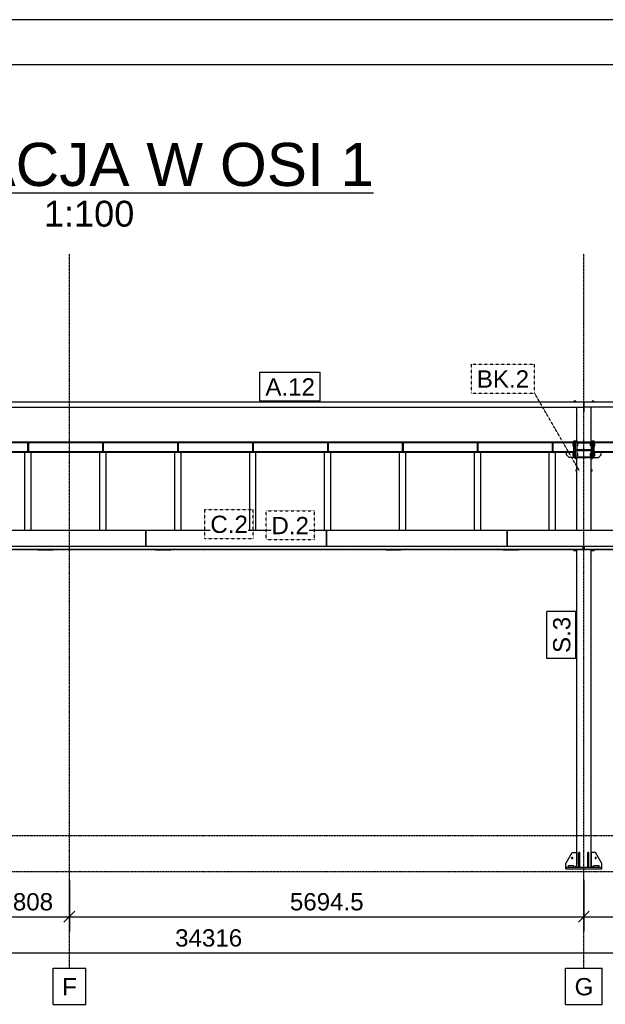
# Model space of a CAD drawing. Header units: millimetres. Extents: x 0 to 59400, y 0 to 42000.
# Tile 24 of 40: x 20340 to 26821, y 31099 to 42000. Entities that reach past the tile are written whole.
import ezdxf

# ---------------------------------------------------------------- set-up
doc = ezdxf.new("R2010")
doc.units = ezdxf.units.MM
doc.linetypes.add('DXK_LINE_DOT2', pattern=[3.9198, 1.9599, -1.9599])
doc.linetypes.add('DXK_LINE_DOT3', pattern=[5.9187, 2.979, -0.9799, 0.9799, -0.9799])
for name, color, linetype in [('TS_FORMATKA', 7, 'Continuous'), ('TS_INNE_OBIEKTY', 7, 'Continuous'), ('TS_LINIE_WIDOCZNE', 7, 'Continuous'), ('TS_OPISY', 7, 'Continuous'), ('TS_OPISY_LINIE', 7, 'Continuous'), ('TS_OPISY_RAMKA', 7, 'Continuous'), ('TS_WYMIARY', 7, 'Continuous'), ('TS_WYMIARY_TEKST', 7, 'Continuous')]:
    doc.layers.add(name, color=color, linetype=linetype)
doc.styles.add('Arial', font='ARIAL.TTF', dxfattribs={"height": 0.2})

# ---------------------------------------------------------------- blocks, each defined once
blk = doc.blocks.new('Unknown-293000867-1306')
at = {"layer": 'TS_FORMATKA', "color": 7, "linetype": 'Continuous'}
for p, q in [((59400, 42000), (0, 42000)), ((58900, 41500), (500, 41500))]:
    blk.add_line(p, q, dxfattribs=at)
blk = doc.blocks.new('Unknown-293000867-16 - 11351')
at = {"color": 6, "linetype": 'Continuous'}
blk.add_line((17960, 40084), (24254, 40084), dxfattribs=at)
at = {"color": 0, "linetype": 'Continuous'}
for points in [[(24254, 40159), (24254, 40659), (17960, 40659), (17960, 40159)], [(21607, 39709), (21607, 40009), (20607, 40009), (20607, 39709)]]:
    blk.add_wipeout(points, dxfattribs=at)
at = {"color": 6, "linetype": 'Continuous', "style": 'Arial'}
for s, height, p in [('ELEWACJA W OSI 1', 477.54, (17960, 40159)), ('1:100', 286.5, (20607, 39709))]:
    blk.add_text(s, height=height, dxfattribs=at).set_placement(p)
blk = doc.blocks.new('Part-293000867-11359 - 11351')
at = {"layer": 'TS_LINIE_WIDOCZNE', "color": 1, "linetype": 'Continuous'}
for p, q in [((26504, 37336), (26504, 37709)), ((26664, 37336), (26664, 37709)), ((26504, 36346), (26504, 37142)), ((26664, 36346), (26664, 37142)), ((26504, 32619), (26504, 36124)), ((26664, 32619), (26664, 36124))]:
    blk.add_line(p, q, dxfattribs=at)
blk = doc.blocks.new('Part-293000867-11366 - 11351')
at = {"layer": 'TS_LINIE_WIDOCZNE', "color": 1, "linetype": 'Continuous'}
for p, q in [((25735, 36248), (25735, 36248)), ((25735, 36240), (25735, 36240))]:
    blk.add_line(p, q, dxfattribs=at)
blk = doc.blocks.new('Part-293000867-11373 - 11351')
at = {"layer": 'TS_LINIE_WIDOCZNE', "color": 1, "linetype": 'Continuous'}
for p, q in [((20194, 37318), (20194, 37326)), ((20194, 37326), (26472, 37326)), ((20194, 37318), (26472, 37318)), ((26472, 37326), (26472, 37318)), ((20194, 37212), (20194, 37220)), ((20194, 37220), (26472, 37220)), ((20194, 37212), (26472, 37212)), ((26472, 37220), (26472, 37212))]:
    blk.add_line(p, q, dxfattribs=at)
blk = doc.blocks.new('Part-293000867-13294 - 11351')
at = {"layer": 'TS_LINIE_WIDOCZNE', "color": 1, "linetype": 'Continuous'}
for p, q in [((21841, 36128), (21841, 36134)), ((22011, 36128), (21841, 36128)), ((22011, 36128), (22011, 36134)), ((22011, 36128), (22011, 36128))]:
    blk.add_line(p, q, dxfattribs=at)
blk = doc.blocks.new('Part-293000867-11426 - 11351')
at = {"layer": 'TS_LINIE_WIDOCZNE', "color": 1, "linetype": 'Continuous'}
for p, q in [((26584, 37709), (26584, 37769)), ((26584, 37769), (33082, 37769)), ((33002, 37709), (33002, 37769)), ((33002, 37765), (33082, 37765)), ((33082, 37765), (33082, 37769)), ((33007, 37709), (26584, 37709))]:
    blk.add_line(p, q, dxfattribs=at)
blk = doc.blocks.new('Part-293000867-11427 - 11351')
at = {"layer": 'TS_LINIE_WIDOCZNE', "color": 1, "linetype": 'Continuous'}
for p, q in [((20082, 37769), (20082, 37709)), ((20082, 37769), (26584, 37769)), ((26584, 37769), (26584, 37709)), ((20082, 37709), (26584, 37709))]:
    blk.add_line(p, q, dxfattribs=at)
blk = doc.blocks.new('Bolt-293000867-12699 - 11351')
at = {"layer": 'TS_INNE_OBIEKTY', "color": 1, "linetype": 'Continuous'}
for p, q in [((26695, 37777), (26674, 37777)), ((26674, 37777), (26674, 37769)), ((26679, 37777), (26679, 37769)), ((26690, 37777), (26690, 37769)), ((26695, 37769), (26695, 37777))]:
    blk.add_line(p, q, dxfattribs=at)
blk = doc.blocks.new('Part-293000867-11480 - 11351')
at = {"layer": 'TS_LINIE_WIDOCZNE', "color": 1, "linetype": 'Continuous'}
for p, q in [((26384, 32599), (26384, 32619)), ((26384, 32619), (26784, 32619)), ((26384, 32599), (26784, 32599)), ((26784, 32599), (26784, 32619))]:
    blk.add_line(p, q, dxfattribs=at)
blk = doc.blocks.new('Part-293000867-11481 - 11351')
at = {"layer": 'TS_LINIE_WIDOCZNE', "color": 1, "linetype": 'Continuous'}
for p, q in [((26414, 32619), (26414, 32631)), ((26474, 32631), (26414, 32631)), ((26474, 32619), (26474, 32631))]:
    blk.add_line(p, q, dxfattribs=at)
blk = doc.blocks.new('Part-293000867-11483 - 11351')
at = {"layer": 'TS_LINIE_WIDOCZNE', "color": 1, "linetype": 'Continuous'}
for p, q in [((26694, 32619), (26694, 32631)), ((26754, 32631), (26694, 32631)), ((26754, 32619), (26754, 32631))]:
    blk.add_line(p, q, dxfattribs=at)
blk = doc.blocks.new('Part-293000867-12305 - 11351')
at = {"layer": 'TS_LINIE_WIDOCZNE', "color": 1, "linetype": 'Continuous'}
for p, q in [((21226, 36346), (21226, 37212)), ((21296, 37212), (21226, 37212)), ((21296, 36346), (21296, 37212))]:
    blk.add_line(p, q, dxfattribs=at)
blk = doc.blocks.new('Part-293000867-12308 - 11351')
at = {"layer": 'TS_LINIE_WIDOCZNE', "color": 1, "linetype": 'Continuous'}
for p, q in [((21265, 37317), (21257, 37317)), ((21257, 37317), (21257, 37221)), ((21265, 37317), (21265, 37221)), ((21265, 37221), (21257, 37221))]:
    blk.add_line(p, q, dxfattribs=at)
blk = doc.blocks.new('Part-293000867-12318 - 11351')
at = {"layer": 'TS_LINIE_WIDOCZNE', "color": 1, "linetype": 'Continuous'}
for p, q in [((22056, 36346), (22056, 37212)), ((22126, 37212), (22056, 37212)), ((22126, 36346), (22126, 37212))]:
    blk.add_line(p, q, dxfattribs=at)
blk = doc.blocks.new('Part-293000867-12344 - 11351')
at = {"layer": 'TS_LINIE_WIDOCZNE', "color": 1, "linetype": 'Continuous'}
for p, q in [((23714, 36346), (23714, 37212)), ((23784, 37212), (23714, 37212)), ((23784, 36346), (23784, 37212))]:
    blk.add_line(p, q, dxfattribs=at)
blk = doc.blocks.new('Part-293000867-12300 - 11351')
at = {"layer": 'TS_LINIE_WIDOCZNE', "color": 1, "linetype": 'Continuous'}
for p, q in [((26239, 37317), (26231, 37317)), ((26231, 37317), (26231, 37221)), ((26239, 37317), (26239, 37221)), ((26239, 37221), (26231, 37221))]:
    blk.add_line(p, q, dxfattribs=at)
blk = doc.blocks.new('Part-293000867-12334 - 11351')
at = {"layer": 'TS_LINIE_WIDOCZNE', "color": 1, "linetype": 'Continuous'}
for p, q in [((22924, 37317), (22916, 37317)), ((22916, 37317), (22916, 37221)), ((22924, 37317), (22924, 37221)), ((22924, 37221), (22916, 37221))]:
    blk.add_line(p, q, dxfattribs=at)
blk = doc.blocks.new('Part-293000867-11697 - 11351')
at = {"layer": 'TS_LINIE_WIDOCZNE', "color": 1, "linetype": 'Continuous'}
for p, q in [((26696, 37318), (26696, 37326)), ((26696, 37326), (32983, 37326)), ((26696, 37318), (32983, 37318)), ((32983, 37326), (32983, 37318)), ((26696, 37212), (26696, 37220)), ((26696, 37220), (32983, 37220)), ((26696, 37212), (32983, 37212)), ((32983, 37220), (32983, 37212))]:
    blk.add_line(p, q, dxfattribs=at)
blk = doc.blocks.new('Part-293000867-13112 - 11351')
at = {"layer": 'TS_LINIE_WIDOCZNE', "color": 1, "linetype": 'Continuous'}
for p, q in [((26714, 32779), (26664, 32779)), ((26664, 32779), (26664, 32639)), ((26784, 32659), (26714, 32779)), ((26684, 32619), (26664, 32639)), ((26784, 32619), (26784, 32659))]:
    blk.add_line(p, q, dxfattribs=at)
blk = doc.blocks.new('Part-293000867-11800 - 11351')
at = {"layer": 'TS_LINIE_WIDOCZNE', "color": 1, "linetype": 'Continuous'}
for p, q in [((26592, 36134), (26592, 36167)), ((29551, 36134), (26592, 36134)), ((29551, 36167), (29551, 36134))]:
    blk.add_line(p, q, dxfattribs=at)
blk = doc.blocks.new('Part-293000867-11879 - 11351')
at = {"layer": 'TS_LINIE_WIDOCZNE', "color": 1, "linetype": 'Continuous'}
for p, q in [((20397, 36346), (20397, 37212)), ((20467, 37212), (20397, 37212)), ((20467, 36346), (20467, 37212))]:
    blk.add_line(p, q, dxfattribs=at)
blk = doc.blocks.new('Part-293000867-13301 - 11351')
at = {"layer": 'TS_LINIE_WIDOCZNE', "color": 1, "linetype": 'Continuous'}
for p, q in [((25691, 36128), (25691, 36134)), ((25861, 36128), (25691, 36128)), ((25861, 36128), (25861, 36134)), ((25861, 36128), (25861, 36128))]:
    blk.add_line(p, q, dxfattribs=at)
blk = doc.blocks.new('Part-293000867-11919 - 11351')
at = {"layer": 'TS_LINIE_WIDOCZNE', "color": 1, "linetype": 'Continuous'}
for p, q in [((26200, 36346), (26200, 37212)), ((26270, 37212), (26200, 37212)), ((26270, 36346), (26270, 37212))]:
    blk.add_line(p, q, dxfattribs=at)
blk = doc.blocks.new('Part-293000867-12297 - 11351')
at = {"layer": 'TS_LINIE_WIDOCZNE', "color": 1, "linetype": 'Continuous'}
for p, q in [((20436, 37317), (20428, 37317)), ((20428, 37317), (20428, 37221)), ((20436, 37317), (20436, 37221)), ((20436, 37221), (20428, 37221))]:
    blk.add_line(p, q, dxfattribs=at)
blk = doc.blocks.new('Part-293000867-13240 - 11351')
at = {"layer": 'TS_LINIE_WIDOCZNE', "color": 1, "linetype": 'Continuous'}
for p, q in [((26584, 36134), (26584, 36167)), ((26584, 36134), (26592, 36134)), ((26592, 36134), (26592, 36167))]:
    blk.add_line(p, q, dxfattribs=at)
blk = doc.blocks.new('Part-293000867-11954 - 11351')
at = {"layer": 'TS_LINIE_WIDOCZNE', "color": 1, "linetype": 'Continuous'}
for p, q in [((25735, 36234), (25735, 36234)), ((20090, 36134), (20090, 36167)), ((26576, 36134), (20090, 36134)), ((26576, 36167), (26576, 36134))]:
    blk.add_line(p, q, dxfattribs=at)
blk = doc.blocks.new('Part-293000867-12321 - 11351')
at = {"layer": 'TS_LINIE_WIDOCZNE', "color": 1, "linetype": 'Continuous'}
for p, q in [((22095, 37317), (22087, 37317)), ((22087, 37317), (22087, 37221)), ((22095, 37317), (22095, 37221)), ((22095, 37221), (22087, 37221))]:
    blk.add_line(p, q, dxfattribs=at)
blk = doc.blocks.new('GridLine-293000867-13356 - 11351')
at = {"layer": 'TS_INNE_OBIEKTY', "color": 4, "linetype": 'DXK_LINE_DOT3'}
blk.add_line((26584, 31499), (26584, 39409), dxfattribs=at)
at = {"layer": 'TS_INNE_OBIEKTY', "color": 4, "linetype": 'Continuous'}
for p, q in [((26381, 31499), (26788, 31499)), ((26381, 31099), (26381, 31499)), ((26788, 31099), (26788, 31499)), ((26381, 31099), (26788, 31099))]:
    blk.add_line(p, q, dxfattribs=at)
at = {"layer": 'TS_INNE_OBIEKTY', "color": 2, "linetype": 'Continuous', "style": 'Arial'}
blk.add_text('G', height=191, dxfattribs=at).set_placement((26481, 31199))
blk = doc.blocks.new('GridLine-293000867-13360 - 11351')
at = {"layer": 'TS_INNE_OBIEKTY', "color": 4, "linetype": 'DXK_LINE_DOT3'}
blk.add_line((2273, 32969), (40892, 32969), dxfattribs=at)
blk = doc.blocks.new('GridLine-293000867-13355 - 11351')
at = {"layer": 'TS_INNE_OBIEKTY', "color": 4, "linetype": 'DXK_LINE_DOT3'}
blk.add_line((20890, 31499), (20890, 39409), dxfattribs=at)
at = {"layer": 'TS_INNE_OBIEKTY', "color": 4, "linetype": 'Continuous'}
for p, q in [((20709, 31499), (21071, 31499)), ((20709, 31099), (20709, 31499)), ((21071, 31099), (21071, 31499)), ((20709, 31099), (21071, 31099))]:
    blk.add_line(p, q, dxfattribs=at)
at = {"layer": 'TS_INNE_OBIEKTY', "color": 2, "linetype": 'Continuous', "style": 'Arial'}
blk.add_text('F', height=191, dxfattribs=at).set_placement((20809, 31199))
blk = doc.blocks.new('Part-293000867-12357 - 11351')
at = {"layer": 'TS_LINIE_WIDOCZNE', "color": 1, "linetype": 'Continuous'}
for p, q in [((24543, 36346), (24543, 37212)), ((24613, 37212), (24543, 37212)), ((24613, 36346), (24613, 37212))]:
    blk.add_line(p, q, dxfattribs=at)
blk = doc.blocks.new('Part-293000867-12370 - 11351')
at = {"layer": 'TS_LINIE_WIDOCZNE', "color": 1, "linetype": 'Continuous'}
for p, q in [((25372, 36346), (25372, 37212)), ((25442, 37212), (25372, 37212)), ((25442, 36346), (25442, 37212))]:
    blk.add_line(p, q, dxfattribs=at)
blk = doc.blocks.new('Part-293000867-12963 - 11351')
at = {"layer": 'TS_LINIE_WIDOCZNE', "color": 1, "linetype": 'Continuous'}
for p, q in [((26472, 36124), (26472, 36134)), ((26472, 36124), (26488, 36124)), ((26488, 36124), (26488, 36134))]:
    blk.add_line(p, q, dxfattribs=at)
blk = doc.blocks.new('Part-293000867-12973 - 11351')
at = {"layer": 'TS_LINIE_WIDOCZNE', "color": 1, "linetype": 'Continuous'}
for p, q in [((26392, 37182), (26392, 37212)), ((26422, 37152), (26392, 37182)), ((26457, 37212), (26472, 37197)), ((26472, 37152), (26422, 37152))]:
    blk.add_line(p, q, dxfattribs=at)
blk = doc.blocks.new('Part-293000867-13013 - 11351')
at = {"layer": 'TS_LINIE_WIDOCZNE', "color": 1, "linetype": 'Continuous'}
for p, q in [((19735, 36346), (19735, 36167)), ((21735, 36346), (19735, 36346)), ((21735, 36167), (21735, 36346)), ((19735, 36171), (21735, 36171)), ((21735, 36167), (19735, 36167))]:
    blk.add_line(p, q, dxfattribs=at)
blk = doc.blocks.new('Part-293000867-12331 - 11351')
at = {"layer": 'TS_LINIE_WIDOCZNE', "color": 1, "linetype": 'Continuous'}
for p, q in [((22885, 36346), (22885, 37212)), ((22955, 37212), (22885, 37212)), ((22955, 36346), (22955, 37212))]:
    blk.add_line(p, q, dxfattribs=at)
blk = doc.blocks.new('Part-293000867-12952 - 11351')
at = {"layer": 'TS_LINIE_WIDOCZNE', "color": 1, "linetype": 'Continuous'}
for p, q in [((26504, 37230), (26504, 37240)), ((26504, 37240), (26664, 37240)), ((26504, 37230), (26664, 37230)), ((26664, 37230), (26664, 37240))]:
    blk.add_line(p, q, dxfattribs=at)
blk = doc.blocks.new('Part-293000867-12347 - 11351')
at = {"layer": 'TS_LINIE_WIDOCZNE', "color": 1, "linetype": 'Continuous'}
for p, q in [((23753, 37317), (23745, 37317)), ((23745, 37317), (23745, 37221)), ((23753, 37317), (23753, 37221)), ((23753, 37221), (23745, 37221))]:
    blk.add_line(p, q, dxfattribs=at)
blk = doc.blocks.new('Part-293000867-12360 - 11351')
at = {"layer": 'TS_LINIE_WIDOCZNE', "color": 1, "linetype": 'Continuous'}
for p, q in [((24582, 37317), (24574, 37317)), ((24574, 37317), (24574, 37221)), ((24582, 37317), (24582, 37221)), ((24582, 37221), (24574, 37221))]:
    blk.add_line(p, q, dxfattribs=at)
blk = doc.blocks.new('Part-293000867-12373 - 11351')
at = {"layer": 'TS_LINIE_WIDOCZNE', "color": 1, "linetype": 'Continuous'}
for p, q in [((25411, 37317), (25403, 37317)), ((25403, 37317), (25403, 37221)), ((25411, 37317), (25411, 37221)), ((25411, 37221), (25403, 37221))]:
    blk.add_line(p, q, dxfattribs=at)
blk = doc.blocks.new('Part-293000867-13113 - 11351')
at = {"layer": 'TS_LINIE_WIDOCZNE', "color": 1, "linetype": 'Continuous'}
for p, q in [((26384, 32659), (26454, 32779)), ((26454, 32779), (26504, 32779)), ((26504, 32779), (26504, 32639)), ((26384, 32619), (26384, 32659)), ((26484, 32619), (26504, 32639))]:
    blk.add_line(p, q, dxfattribs=at)
blk = doc.blocks.new('Part-293000867-12960 - 11351')
at = {"layer": 'TS_LINIE_WIDOCZNE', "color": 1, "linetype": 'Continuous'}
for p, q in [((26488, 36134), (26488, 36124)), ((26488, 36124), (26504, 36124)), ((26504, 36124), (26504, 36134))]:
    blk.add_line(p, q, dxfattribs=at)
blk = doc.blocks.new('Part-293000867-12968 - 11351')
at = {"layer": 'TS_LINIE_WIDOCZNE', "color": 1, "linetype": 'Continuous'}
for p, q in [((26472, 37152), (26472, 37336)), ((26472, 37336), (26488, 37336)), ((26488, 37152), (26488, 37336)), ((26472, 37152), (26488, 37152))]:
    blk.add_line(p, q, dxfattribs=at)
blk = doc.blocks.new('Part-293000867-12944 - 11351')
at = {"layer": 'TS_LINIE_WIDOCZNE', "color": 1, "linetype": 'Continuous'}
for p, q in [((26664, 36134), (26664, 36124)), ((26664, 36124), (26680, 36124)), ((26680, 36124), (26680, 36134))]:
    blk.add_line(p, q, dxfattribs=at)
blk = doc.blocks.new('Part-293000867-12956 - 11351')
at = {"layer": 'TS_LINIE_WIDOCZNE', "color": 1, "linetype": 'Continuous'}
for p, q in [((26680, 37152), (26680, 37336)), ((26680, 37336), (26696, 37336)), ((26696, 37152), (26696, 37336)), ((26680, 37152), (26696, 37152))]:
    blk.add_line(p, q, dxfattribs=at)
blk = doc.blocks.new('Part-293000867-13024 - 11351')
at = {"layer": 'TS_LINIE_WIDOCZNE', "color": 1, "linetype": 'Continuous'}
for p, q in [((23735, 36346), (23735, 36167)), ((25735, 36346), (23735, 36346)), ((25735, 36167), (25735, 36346)), ((23735, 36171), (25735, 36171)), ((25735, 36167), (23735, 36167))]:
    blk.add_line(p, q, dxfattribs=at)
blk = doc.blocks.new('Bolt-293000867-12698 - 11351')
at = {"layer": 'TS_INNE_OBIEKTY', "color": 1, "linetype": 'Continuous'}
for p, q in [((26495, 37777), (26474, 37777)), ((26474, 37777), (26474, 37769)), ((26479, 37777), (26479, 37769)), ((26490, 37777), (26490, 37769)), ((26495, 37769), (26495, 37777))]:
    blk.add_line(p, q, dxfattribs=at)
blk = doc.blocks.new('Part-293000867-12704 - 11351')
at = {"layer": 'TS_LINIE_WIDOCZNE', "color": 1, "linetype": 'Continuous'}
for p, q in [((26580, 37709), (26580, 37659)), ((26580, 37659), (26588, 37659)), ((26588, 37659), (26588, 37709))]:
    blk.add_line(p, q, dxfattribs=at)
blk = doc.blocks.new('Part-293000867-12961 - 11351')
at = {"layer": 'TS_LINIE_WIDOCZNE', "color": 1, "linetype": 'Continuous'}
for p, q in [((26488, 37336), (26488, 37142)), ((26488, 37336), (26504, 37336)), ((26504, 37336), (26504, 37142)), ((26488, 37142), (26504, 37142))]:
    blk.add_line(p, q, dxfattribs=at)
blk = doc.blocks.new('Part-293000867-12869 - 11351')
at = {"layer": 'TS_LINIE_WIDOCZNE', "color": 1, "linetype": 'Continuous'}
for p, q in [((26494, 37018), (26504, 37018)), ((26494, 37018), (26494, 37006)), ((26494, 37006), (26504, 37006)), ((26664, 37018), (26674, 37018)), ((26664, 37006), (26674, 37006)), ((26674, 37006), (26674, 37018))]:
    blk.add_line(p, q, dxfattribs=at)
blk = doc.blocks.new('Part-293000867-12947 - 11351')
at = {"layer": 'TS_LINIE_WIDOCZNE', "color": 1, "linetype": 'Continuous'}
for p, q in [((26680, 36124), (26680, 36134)), ((26680, 36124), (26696, 36124)), ((26696, 36124), (26696, 36134))]:
    blk.add_line(p, q, dxfattribs=at)
blk = doc.blocks.new('Part-293000867-12951 - 11351')
at = {"layer": 'TS_LINIE_WIDOCZNE', "color": 1, "linetype": 'Continuous'}
for p, q in [((26504, 37316), (26504, 37326)), ((26504, 37326), (26664, 37326)), ((26504, 37316), (26664, 37316)), ((26664, 37316), (26664, 37326))]:
    blk.add_line(p, q, dxfattribs=at)
blk = doc.blocks.new('Part-293000867-12953 - 11351')
at = {"layer": 'TS_LINIE_WIDOCZNE', "color": 1, "linetype": 'Continuous'}
for p, q in [((26664, 37336), (26664, 37142)), ((26664, 37336), (26680, 37336)), ((26680, 37336), (26680, 37142)), ((26664, 37142), (26680, 37142))]:
    blk.add_line(p, q, dxfattribs=at)
blk = doc.blocks.new('Part-293000867-12954 - 11351')
at = {"layer": 'TS_LINIE_WIDOCZNE', "color": 1, "linetype": 'Continuous'}
for p, q in [((26504, 37152), (26504, 37162)), ((26504, 37162), (26664, 37162)), ((26504, 37152), (26664, 37152)), ((26664, 37152), (26664, 37162))]:
    blk.add_line(p, q, dxfattribs=at)
blk = doc.blocks.new('Bolt-293000867-12959 - 11351')
at = {"layer": 'TS_INNE_OBIEKTY', "color": 1, "linetype": 'Continuous'}
for p, q in [((26664, 37306), (26654, 37306)), ((26654, 37306), (26654, 37282)), ((26654, 37294), (26664, 37294)), ((26664, 37282), (26654, 37282)), ((26706, 37306), (26696, 37306)), ((26696, 37294), (26706, 37294)), ((26696, 37282), (26706, 37282)), ((26706, 37282), (26706, 37306)), ((26664, 37196), (26654, 37196)), ((26654, 37196), (26654, 37172)), ((26654, 37184), (26664, 37184)), ((26664, 37172), (26654, 37172)), ((26706, 37196), (26696, 37196)), ((26696, 37184), (26706, 37184)), ((26706, 37172), (26696, 37172)), ((26706, 37172), (26706, 37196))]:
    blk.add_line(p, q, dxfattribs=at)
blk = doc.blocks.new('Bolt-293000867-12971 - 11351')
at = {"layer": 'TS_INNE_OBIEKTY', "color": 1, "linetype": 'Continuous'}
for p, q in [((26462, 37306), (26462, 37282)), ((26472, 37306), (26462, 37306)), ((26462, 37294), (26472, 37294)), ((26462, 37282), (26472, 37282)), ((26504, 37306), (26514, 37306)), ((26504, 37294), (26514, 37294)), ((26514, 37282), (26504, 37282)), ((26514, 37306), (26514, 37282)), ((26462, 37196), (26462, 37172)), ((26472, 37196), (26462, 37196)), ((26462, 37184), (26472, 37184)), ((26472, 37172), (26462, 37172)), ((26504, 37196), (26514, 37196)), ((26504, 37184), (26514, 37184)), ((26514, 37172), (26504, 37172)), ((26514, 37196), (26514, 37172))]:
    blk.add_line(p, q, dxfattribs=at)
blk = doc.blocks.new('Part-293000867-12975 - 11351')
at = {"layer": 'TS_LINIE_WIDOCZNE', "color": 1, "linetype": 'Continuous'}
for p, q in [((26696, 37197), (26711, 37212)), ((26746, 37152), (26776, 37182)), ((26776, 37182), (26776, 37212)), ((26696, 37152), (26746, 37152))]:
    blk.add_line(p, q, dxfattribs=at)
blk = doc.blocks.new('Part-293000867-13023 - 11351')
at = {"layer": 'TS_LINIE_WIDOCZNE', "color": 1, "linetype": 'Continuous'}
for p, q in [((25735, 36346), (25735, 36167)), ((27735, 36346), (25735, 36346)), ((27735, 36167), (27735, 36346)), ((25735, 36171), (27735, 36171)), ((27735, 36167), (25735, 36167))]:
    blk.add_line(p, q, dxfattribs=at)
blk = doc.blocks.new('Part-293000867-13039 - 11351')
at = {"layer": 'TS_LINIE_WIDOCZNE', "color": 1, "linetype": 'Continuous'}
for p, q in [((21735, 36346), (21735, 36167)), ((23735, 36346), (21735, 36346)), ((23735, 36167), (23735, 36346)), ((21735, 36171), (23735, 36171)), ((23735, 36167), (21735, 36167))]:
    blk.add_line(p, q, dxfattribs=at)
blk = doc.blocks.new('Part-293000867-13107 - 11351')
at = {"layer": 'TS_LINIE_WIDOCZNE', "color": 1, "linetype": 'Continuous'}
for p, q in [((26628, 32619), (26628, 32779)), ((26640, 32779), (26628, 32779)), ((26640, 32619), (26640, 32779)), ((26628, 32659), (26640, 32659))]:
    blk.add_line(p, q, dxfattribs=at)
blk = doc.blocks.new('Part-293000867-13108 - 11351')
at = {"layer": 'TS_LINIE_WIDOCZNE', "color": 1, "linetype": 'Continuous'}
for p, q in [((26528, 32619), (26528, 32779)), ((26540, 32779), (26528, 32779)), ((26540, 32619), (26540, 32779)), ((26528, 32659), (26540, 32659))]:
    blk.add_line(p, q, dxfattribs=at)
blk = doc.blocks.new('Bolt-293000867-13115 - 11351')
at = {"layer": 'TS_INNE_OBIEKTY', "color": 1, "linetype": 'Continuous'}
for start, end in [(90, 270), (90, 270), (270, 90), (270, 90)]:
    blk.add_arc((26714, 32719), 7, start, end, dxfattribs=at)
blk = doc.blocks.new('Bolt-293000867-13118 - 11351')
at = {"layer": 'TS_INNE_OBIEKTY', "color": 1, "linetype": 'Continuous'}
for start, end in [(108, 288), (108, 288), (288, 108), (288, 108)]:
    blk.add_arc((26454, 32719), 7, start, end, dxfattribs=at)
blk = doc.blocks.new('Part-293000867-13241 - 11351')
at = {"layer": 'TS_LINIE_WIDOCZNE', "color": 1, "linetype": 'Continuous'}
for p, q in [((26576, 36134), (26576, 36167)), ((26576, 36134), (26584, 36134)), ((26584, 36134), (26584, 36167))]:
    blk.add_line(p, q, dxfattribs=at)
blk = doc.blocks.new('Part-293000867-13290 - 11351')
at = {"layer": 'TS_LINIE_WIDOCZNE', "color": 1, "linetype": 'Continuous'}
for p, q in [((20541, 36128), (20541, 36134)), ((20711, 36128), (20541, 36128)), ((20711, 36128), (20711, 36134)), ((20711, 36128), (20711, 36128))]:
    blk.add_line(p, q, dxfattribs=at)
blk = doc.blocks.new('Part-293000867-13297 - 11351')
at = {"layer": 'TS_LINIE_WIDOCZNE', "color": 1, "linetype": 'Continuous'}
for p, q in [((24391, 36128), (24391, 36134)), ((24561, 36128), (24391, 36128)), ((24561, 36128), (24561, 36134)), ((24561, 36128), (24561, 36128))]:
    blk.add_line(p, q, dxfattribs=at)
blk = doc.blocks.new('GridLine-293000867-13359 - 11351')
at = {"layer": 'TS_INNE_OBIEKTY', "color": 4, "linetype": 'DXK_LINE_DOT3'}
blk.add_line((2273, 32569), (40892, 32569), dxfattribs=at)
blk = doc.blocks.new('GridLine-293000867-13361 - 11351')
at = {"layer": 'TS_INNE_OBIEKTY', "color": 4, "linetype": 'DXK_LINE_DOT3'}
blk.add_line((2273, 36134), (40892, 36134), dxfattribs=at)
blk = doc.blocks.new('GridLine-293000867-13362 - 11351')
at = {"layer": 'TS_INNE_OBIEKTY', "color": 4, "linetype": 'DXK_LINE_DOT3'}
blk.add_line((2273, 37769), (40892, 37769), dxfattribs=at)
blk = doc.blocks.new('StraightDimension-293000867-13366 - 11351')
at = {"layer": 'TS_WYMIARY', "color": 174, "linetype": 'Continuous'}
for p, q in [((20890, 32469), (20890, 31909)), ((26584, 32469), (26584, 31909)), ((20950, 32129), (20830, 32009)), ((20890, 32069), (26584, 32069)), ((26524, 32009), (26644, 32129))]:
    blk.add_line(p, q, dxfattribs=at)
at = {"color": 0}
blk.add_wipeout([(24185, 32099), (24185, 32379), (23290, 32379), (23290, 32099)], dxfattribs=at).dxf.layer = 'TS_WYMIARY'
at = {"layer": 'TS_WYMIARY_TEKST', "color": 96, "style": 'Arial'}
blk.add_text('5694.5', height=191, dxfattribs=at).set_placement((23330, 32139))
blk = doc.blocks.new('StraightDimension-293000867-13365 - 11351')
at = {"layer": 'TS_WYMIARY', "color": 174, "linetype": 'Continuous'}
for p, q in [((26584, 32469), (26584, 31909)), ((33087, 32469), (33087, 31909)), ((26644, 32129), (26524, 32009)), ((26584, 32069), (33087, 32069)), ((33027, 32009), (33147, 32129))]:
    blk.add_line(p, q, dxfattribs=at)
at = {"color": 0}
blk.add_wipeout([(30172, 32099), (30172, 32379), (29499, 32379), (29499, 32099)], dxfattribs=at).dxf.layer = 'TS_WYMIARY'
at = {"layer": 'TS_WYMIARY_TEKST', "color": 96, "style": 'Arial'}
blk.add_text('6502', height=191, dxfattribs=at).set_placement((29539, 32139))
blk = doc.blocks.new('StraightDimension-293000867-13367 - 11351')
at = {"layer": 'TS_WYMIARY', "color": 174, "linetype": 'Continuous'}
for p, q in [((20082, 32469), (20082, 31909)), ((20890, 32469), (20890, 31909)), ((20142, 32129), (20022, 32009)), ((20082, 32069), (20890, 32069)), ((20830, 32009), (20950, 32129))]:
    blk.add_line(p, q, dxfattribs=at)
at = {"color": 0}
blk.add_wipeout([(20748, 32099), (20748, 32379), (20224, 32379), (20224, 32099)], dxfattribs=at).dxf.layer = 'TS_WYMIARY'
at = {"layer": 'TS_WYMIARY_TEKST', "color": 96, "style": 'Arial'}
blk.add_text('808', height=191, dxfattribs=at).set_placement((20264, 32139))
blk = doc.blocks.new('StraightDimension-293000867-13377 - 11351')
at = {"layer": 'TS_WYMIARY', "color": 174, "linetype": 'Continuous'}
blk.add_line((5273, 31669), (39589, 31669), dxfattribs=at)
at = {"color": 0}
blk.add_wipeout([(22841, 31699), (22841, 31979), (22020, 31979), (22020, 31699)], dxfattribs=at).dxf.layer = 'TS_WYMIARY'
at = {"layer": 'TS_WYMIARY_TEKST', "color": 96, "style": 'Arial'}
blk.add_text('34316', height=191, dxfattribs=at).set_placement((22060, 31739))
blk = doc.blocks.new('Mark-293000867-14489 - 11351')
at = {"layer": 'TS_OPISY_RAMKA', "linetype": 'DXK_LINE_DOT2'}
for p, q in [((23066, 36564), (23601, 36564)), ((23066, 36244), (23066, 36564)), ((23601, 36244), (23601, 36564)), ((23066, 36244), (23601, 36244))]:
    blk.add_line(p, q, dxfattribs=at)
blk.add_wipeout([(23541, 36304), (23541, 36504), (23126, 36504), (23126, 36304)]).dxf.layer = 'TS_OPISY_LINIE'
blk.add_wipeout([(23541, 36304), (23541, 36504), (23126, 36504), (23126, 36304)]).dxf.layer = 'TS_OPISY_LINIE'
at = {"layer": 'TS_OPISY', "style": 'Arial'}
blk.add_text('D.2', height=191, dxfattribs=at).set_placement((23126, 36304))
blk = doc.blocks.new('Mark-293000867-14364 - 11351')
at = {"layer": 'TS_OPISY_RAMKA', "linetype": 'DXK_LINE_DOT2'}
for p, q in [((22390, 36578), (22925, 36578)), ((22390, 36258), (22390, 36578)), ((22925, 36258), (22925, 36578)), ((22390, 36258), (22925, 36258))]:
    blk.add_line(p, q, dxfattribs=at)
blk.add_wipeout([(22865, 36318), (22865, 36518), (22450, 36518), (22450, 36318)]).dxf.layer = 'TS_OPISY_LINIE'
blk.add_wipeout([(22865, 36318), (22865, 36518), (22450, 36518), (22450, 36318)]).dxf.layer = 'TS_OPISY_LINIE'
at = {"layer": 'TS_OPISY', "style": 'Arial'}
blk.add_text('C.2', height=191, dxfattribs=at).set_placement((22450, 36318))
blk = doc.blocks.new('Mark-293000867-14357 - 11351')
at = {"layer": 'TS_OPISY_RAMKA', "linetype": 'Continuous'}
for p, q in [((26174, 34929), (26174, 35449)), ((26494, 35449), (26174, 35449)), ((26494, 34929), (26494, 35449)), ((26494, 34929), (26174, 34929))]:
    blk.add_line(p, q, dxfattribs=at)
blk.add_wipeout([(26434, 35389), (26234, 35389), (26234, 34989), (26434, 34989)]).dxf.layer = 'TS_OPISY_LINIE'
blk.add_wipeout([(26434, 35389), (26234, 35389), (26234, 34989), (26434, 34989)]).dxf.layer = 'TS_OPISY_LINIE'
at = {"layer": 'TS_OPISY', "style": 'Arial'}
blk.add_text('S.3', height=191, rotation=90.0002, dxfattribs=at).set_placement((26434, 34989))
blk = doc.blocks.new('Mark-293000867-14393 - 11351')
at = {"layer": 'TS_OPISY_RAMKA', "linetype": 'Continuous'}
for p, q in [((22999, 38099), (23667, 38099)), ((22999, 37779), (22999, 38099)), ((23667, 37779), (23667, 38099)), ((22999, 37779), (23667, 37779))]:
    blk.add_line(p, q, dxfattribs=at)
blk.add_wipeout([(23607, 37839), (23607, 38039), (23059, 38039), (23059, 37839)]).dxf.layer = 'TS_OPISY_LINIE'
blk.add_wipeout([(23607, 37839), (23607, 38039), (23059, 38039), (23059, 37839)]).dxf.layer = 'TS_OPISY_LINIE'
at = {"layer": 'TS_OPISY', "style": 'Arial'}
blk.add_text('A.12', height=191, dxfattribs=at).set_placement((23059, 37839))
blk = doc.blocks.new('Mark-293000867-14630 - 11351')
at = {"layer": 'TS_OPISY_LINIE', "linetype": 'DXK_LINE_DOT2'}
blk.add_line((26537, 37001), (26037, 37867), dxfattribs=at)
at = {"layer": 'TS_OPISY_RAMKA', "linetype": 'DXK_LINE_DOT2'}
for p, q in [((25339, 38187), (26037, 38187)), ((25339, 37867), (25339, 38187)), ((26037, 37867), (26037, 38187)), ((25339, 37867), (26037, 37867))]:
    blk.add_line(p, q, dxfattribs=at)
blk.add_wipeout([(25977, 37927), (25977, 38127), (25399, 38127), (25399, 37927)]).dxf.layer = 'TS_OPISY_LINIE'
blk.add_wipeout([(25977, 37927), (25977, 38127), (25399, 38127), (25399, 37927)]).dxf.layer = 'TS_OPISY_LINIE'
at = {"layer": 'TS_OPISY', "style": 'Arial'}
blk.add_text('BK.2', height=191, dxfattribs=at).set_placement((25399, 37927))

msp = doc.modelspace()

# ---------------------------------------------------------------- block references
for name in ['Unknown-293000867-1306', 'GridLine-293000867-13355 - 11351', 'GridLine-293000867-13356 - 11351', 'GridLine-293000867-13362 - 11351', 'Part-293000867-11427 - 11351', 'Bolt-293000867-12698 - 11351', 'Part-293000867-11426 - 11351', 'Bolt-293000867-12699 - 11351', 'Part-293000867-11359 - 11351', 'Part-293000867-12704 - 11351', 'Part-293000867-11373 - 11351', 'Part-293000867-12297 - 11351', 'Part-293000867-12308 - 11351', 'Part-293000867-12321 - 11351', 'Part-293000867-12334 - 11351', 'Part-293000867-12347 - 11351', 'Part-293000867-12360 - 11351', 'Part-293000867-12373 - 11351', 'Part-293000867-12300 - 11351', 'Bolt-293000867-12971 - 11351', 'Part-293000867-12968 - 11351', 'Part-293000867-12961 - 11351', 'Part-293000867-12951 - 11351', 'Bolt-293000867-12959 - 11351', 'Part-293000867-12953 - 11351', 'Part-293000867-12956 - 11351', 'Part-293000867-11697 - 11351', 'Part-293000867-11879 - 11351', 'Part-293000867-12305 - 11351', 'Part-293000867-12318 - 11351', 'Part-293000867-12331 - 11351', 'Part-293000867-12344 - 11351', 'Part-293000867-12357 - 11351', 'Part-293000867-12370 - 11351', 'Part-293000867-11919 - 11351', 'Part-293000867-12973 - 11351', 'Part-293000867-12952 - 11351', 'Part-293000867-12975 - 11351', 'Part-293000867-12954 - 11351', 'Part-293000867-12869 - 11351', 'GridLine-293000867-13361 - 11351', 'Part-293000867-13013 - 11351', 'Part-293000867-13039 - 11351', 'Part-293000867-13024 - 11351', 'Part-293000867-13023 - 11351', 'Part-293000867-11954 - 11351', 'Part-293000867-11366 - 11351', 'Part-293000867-13290 - 11351', 'Part-293000867-13294 - 11351', 'Part-293000867-13297 - 11351', 'Part-293000867-13301 - 11351', 'Part-293000867-12963 - 11351', 'Part-293000867-12960 - 11351', 'Part-293000867-13241 - 11351', 'Part-293000867-13240 - 11351', 'Part-293000867-11800 - 11351', 'Part-293000867-12944 - 11351', 'Part-293000867-12947 - 11351', 'GridLine-293000867-13360 - 11351', 'GridLine-293000867-13359 - 11351', 'Part-293000867-13113 - 11351', 'Bolt-293000867-13118 - 11351', 'Part-293000867-13108 - 11351', 'Part-293000867-13107 - 11351', 'Part-293000867-13112 - 11351', 'Bolt-293000867-13115 - 11351', 'Part-293000867-11480 - 11351', 'Part-293000867-11481 - 11351', 'Part-293000867-11483 - 11351']:
    msp.add_blockref(name, (0, 0))

# ---------------------------------------------------------------- next in the draw order: block references
for name in ['Unknown-293000867-16 - 11351', 'Mark-293000867-14630 - 11351', 'Mark-293000867-14393 - 11351', 'Mark-293000867-14364 - 11351', 'Mark-293000867-14489 - 11351', 'Mark-293000867-14357 - 11351', 'StraightDimension-293000867-13366 - 11351']:
    msp.add_blockref(name, (0, 0))

# ---------------------------------------------------------------- next in the draw order: block references
for name in ['StraightDimension-293000867-13367 - 11351', 'StraightDimension-293000867-13365 - 11351']:
    msp.add_blockref(name, (0, 0))

# ---------------------------------------------------------------- next in the draw order: block references
msp.add_blockref('StraightDimension-293000867-13377 - 11351', (0, 0))

doc.saveas('drawing.dxf')
